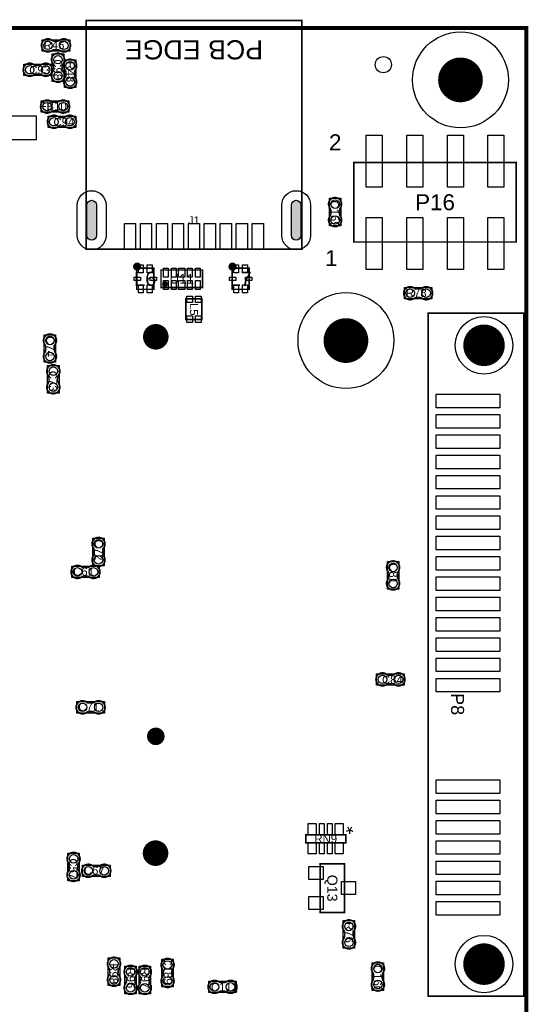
# Model space of a CAD drawing. Extents: x 0 to 140, y -5 to 98.
# Tile 6 of 6: x 107 to 139, y 31 to 93. Entities that reach past the tile are written whole.
import ezdxf
from ezdxf.enums import TextEntityAlignment as Align

# ---------------------------------------------------------------- set-up
doc = ezdxf.new("R2010")
doc.units = 0
doc.header["$MEASUREMENT"] = 0
for name, color, linetype in [('ASSEMBLY_OUTLINES_TOP', 102, 'CONTINUOUS'), ('ASSEMBLY_REF_DES_TOP', 10, 'CONTINUOUS'), ('BOARD_OUTLINE', 10, 'CONTINUOUS'), ('FIDUCIAL_PADS_TOP', 130, 'CONTINUOUS'), ('MOUNTING_HOLE_PADS_LAYER_5', 140, 'CONTINUOUS'), ('MOUNTING_HOLES_LAYER_TOP', 42, 'CONTINUOUS'), ('PART_HOLES_LAYER_TOP', 30, 'CONTINUOUS'), ('PART_PADS_LAYER_TOP', 140, 'CONTINUOUS'), ('PART_PADS_SMD_TOP', 140, 'CONTINUOUS')]:
    doc.layers.add(name, color=color, linetype=linetype)
doc.styles.add('ARIAL', font='arial.ttf')
doc.styles.add('VERIBEST_GERBER_0', font='arial.ttf')

msp = doc.modelspace()

# ---------------------------------------------------------------- hatches: boundary and pattern name
at = {"layer": 'PART_HOLES_LAYER_TOP'}
for points in [[(112.095, 80.926), (112.095, 79.026, -1), (111.495, 79.026), (111.495, 80.926, -1)], [(124.895, 80.926), (124.895, 79.026, -1), (124.295, 79.026), (124.295, 80.926, -1)]]:
    msp.add_hatch(color=256, dxfattribs=at).paths.add_polyline_path(points, flags=0)

# ---------------------------------------------------------------- linework, layer by layer
at = {"layer": 'ASSEMBLY_OUTLINES_TOP'}
for points, const_width in [([(111.445, 78.176), (111.445, 92.476), (124.945, 92.476), (124.945, 78.176)], 0.1), ([(128.209, 78.615), (128.209, 83.595), (138.369, 83.595), (138.369, 78.615)], 0.1), ([(114.612, 75.654), (114.612, 76.974), (115.682, 76.974), (115.682, 75.654)], 0.1), ([(120.581, 75.654), (120.581, 76.974), (121.651, 76.974), (121.651, 75.654)], 0.1), ([(116.133, 75.764), (116.133, 76.864), (118.733, 76.864), (118.733, 75.764)], 0.1), ([(117.694874, 73.759014), (117.694874, 75.058986), (118.694871, 75.058986), (118.694871, 73.759014)], 0.1016), ([(132.852, 31.429), (132.852, 74.159), (138.852, 74.159), (138.852, 31.429)], 0.1), ([(125.194812, 41.02581), (125.194812, 41.525936), (127.694934, 41.525936), (127.694934, 41.02581)], 0.1016), ([(126.0944, 36.6646), (126.0944, 39.7126), (127.6184, 39.7126), (127.6184, 36.6646)], 0.1016)]:
    msp.add_lwpolyline(points, close=True, dxfattribs=dict(at, const_width=const_width))
at = {"layer": 'ASSEMBLY_OUTLINES_TOP', "const_width": 0.1}
msp.add_lwpolyline([(124.945, 91.976), (111.445, 91.976)], dxfattribs=at)
at = {"layer": 'ASSEMBLY_OUTLINES_TOP', "const_width": 0.1016}
for points in [[(109.660346, 91.189256), (109.439874, 91.189256), (109.439366, 91.189764, -0.088782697), (109.28341, 91.258344), (109.28468, 91.257328, 1.875349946), (109.283918, 90.58245), (109.284172, 90.582196, -0.088801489), (109.440128, 90.650776), (109.440636, 90.651284), (109.661108, 90.651284), (109.66568, 90.649506, -0.081091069), (109.812238, 90.596674, 2.020315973), (109.812492, 91.243104), (109.81173, 91.243866, -0.081091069), (109.665172, 91.191034)], [(109.415744, 89.623346), (109.415744, 89.402874), (109.415236, 89.402366, -0.088782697), (109.346656, 89.24641), (109.347672, 89.24768, 1.875349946), (110.02255, 89.246918), (110.022804, 89.247172, -0.088801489), (109.954224, 89.403128), (109.953716, 89.403636), (109.953716, 89.624108), (109.955494, 89.62868, -0.081091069), (110.008326, 89.775238, 2.020315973), (109.361896, 89.775492), (109.361134, 89.77473, -0.081091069), (109.413966, 89.628172)], [(110.718256, 89.039654), (110.718256, 89.260126), (110.718764, 89.260634, -0.088782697), (110.787344, 89.41659), (110.786328, 89.41532, 1.875349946), (110.11145, 89.416082), (110.111196, 89.415828, -0.088801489), (110.179776, 89.259872), (110.180284, 89.259364), (110.180284, 89.038892), (110.178506, 89.03432, -0.081091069), (110.125674, 88.887762, 2.020315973), (110.772104, 88.887508), (110.772866, 88.88827, -0.081091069), (110.720034, 89.034828)], [(108.314654, 89.124744), (108.535126, 89.124744), (108.535634, 89.124236, -0.088782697), (108.69159, 89.055656), (108.69032, 89.056672, 1.875349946), (108.691082, 89.73155), (108.690828, 89.731804, -0.088801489), (108.534872, 89.663224), (108.534364, 89.662716), (108.313892, 89.662716), (108.30932, 89.664494, -0.081091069), (108.162762, 89.717326, 2.020315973), (108.162508, 89.070896), (108.16327, 89.070134, -0.081091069), (108.309828, 89.122966)], [(109.606346, 87.357256), (109.385874, 87.357256), (109.385366, 87.357764, -0.088782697), (109.22941, 87.426344), (109.23068, 87.425328, 1.875349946), (109.229918, 86.75045), (109.230172, 86.750196, -0.088801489), (109.386128, 86.818776), (109.386636, 86.819284), (109.607108, 86.819284), (109.61168, 86.817506, -0.081091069), (109.758238, 86.764674, 2.020315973), (109.758492, 87.411104), (109.75773, 87.411866, -0.081091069), (109.611172, 87.359034)], [(109.828654, 85.871744), (110.049126, 85.871744), (110.049634, 85.871236, -0.088782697), (110.20559, 85.802656), (110.20432, 85.803672, 1.875349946), (110.205082, 86.47855), (110.204828, 86.478804, -0.088801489), (110.048872, 86.410224), (110.048364, 86.409716), (109.827892, 86.409716), (109.82332, 86.411494, -0.081091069), (109.676762, 86.464326, 2.020315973), (109.676508, 85.817896), (109.67727, 85.817134, -0.081091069), (109.823828, 85.869966)], [(126.759744, 80.590346), (126.759744, 80.369874), (126.759236, 80.369366, -0.088782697), (126.690656, 80.21341), (126.691672, 80.21468, 1.875349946), (127.36655, 80.213918), (127.366804, 80.214172, -0.088801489), (127.298224, 80.370128), (127.297716, 80.370636), (127.297716, 80.591108), (127.299494, 80.59568, -0.081091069), (127.352326, 80.742238, 2.020315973), (126.705896, 80.742492), (126.705134, 80.74173, -0.081091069), (126.757966, 80.595172)], [(132.332346, 75.679256), (132.111874, 75.679256), (132.111366, 75.679764, -0.088782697), (131.95541, 75.748344), (131.95668, 75.747328, 1.875349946), (131.955918, 75.07245), (131.956172, 75.072196, -0.088801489), (132.112128, 75.140776), (132.112636, 75.141284), (132.333108, 75.141284), (132.33768, 75.139506, -0.081091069), (132.484238, 75.086674, 2.020315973), (132.484492, 75.733104), (132.48373, 75.733866, -0.081091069), (132.337172, 75.681034)], [(109.451256, 71.852654), (109.451256, 72.073126), (109.451764, 72.073634, -0.088782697), (109.520344, 72.22959), (109.519328, 72.22832, 1.875349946), (108.84445, 72.229082), (108.844196, 72.228828, -0.088801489), (108.912776, 72.072872), (108.913284, 72.072364), (108.913284, 71.851892), (108.911506, 71.84732, -0.081091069), (108.858674, 71.700762, 2.020315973), (109.505104, 71.700508), (109.505866, 71.70127, -0.081091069), (109.453034, 71.847828)], [(109.123744, 70.131346), (109.123744, 69.910874), (109.123236, 69.910366, -0.088782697), (109.054656, 69.75441), (109.055672, 69.75568, 1.875349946), (109.73055, 69.754918), (109.730804, 69.755172, -0.088801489), (109.662224, 69.911128), (109.661716, 69.911636), (109.661716, 70.132108), (109.663494, 70.13668, -0.081091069), (109.716326, 70.283238, 2.020315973), (109.069896, 70.283492), (109.069134, 70.28273, -0.081091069), (109.121966, 70.136172)], [(112.492256, 59.123654), (112.492256, 59.344126), (112.492764, 59.344634, -0.088782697), (112.561344, 59.50059), (112.560328, 59.49932, 1.875349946), (111.88545, 59.500082), (111.885196, 59.499828, -0.088801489), (111.953776, 59.343872), (111.954284, 59.343364), (111.954284, 59.122892), (111.952506, 59.11832, -0.081091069), (111.899674, 58.971762, 2.020315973), (112.546104, 58.971508), (112.546866, 58.97227, -0.081091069), (112.494034, 59.118828)], [(130.928256, 57.651654), (130.928256, 57.872126), (130.928764, 57.872634, -0.088782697), (130.997344, 58.02859), (130.996328, 58.02732, 1.875349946), (130.32145, 58.028082), (130.321196, 58.027828, -0.088801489), (130.389776, 57.871872), (130.390284, 57.871364), (130.390284, 57.650892), (130.388506, 57.64632, -0.081091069), (130.335674, 57.499762, 2.020315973), (130.982104, 57.499508), (130.982866, 57.50027, -0.081091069), (130.930034, 57.646828)], [(111.509346, 58.243256), (111.288874, 58.243256), (111.288366, 58.243764, -0.088782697), (111.13241, 58.312344), (111.13368, 58.311328, 1.875349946), (111.132918, 57.63645), (111.133172, 57.636196, -0.088801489), (111.289128, 57.704776), (111.289636, 57.705284), (111.510108, 57.705284), (111.51468, 57.703506, -0.081091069), (111.661238, 57.650674, 2.020315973), (111.661492, 58.297104), (111.66073, 58.297866, -0.081091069), (111.514172, 58.245034)], [(130.393654, 50.979744), (130.614126, 50.979744), (130.614634, 50.979236, -0.088782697), (130.77059, 50.910656), (130.76932, 50.911672, 1.875349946), (130.770082, 51.58655), (130.769828, 51.586804, -0.088801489), (130.613872, 51.518224), (130.613364, 51.517716), (130.392892, 51.517716), (130.38832, 51.519494, -0.081091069), (130.241762, 51.572326, 2.020315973), (130.241508, 50.925896), (130.24227, 50.925134, -0.081091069), (130.388828, 50.977966)], [(111.829346, 49.771256), (111.608874, 49.771256), (111.608366, 49.771764, -0.088782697), (111.45241, 49.840344), (111.45368, 49.839328, 1.875349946), (111.452918, 49.16445), (111.453172, 49.164196, -0.088801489), (111.609128, 49.232776), (111.609636, 49.233284), (111.830108, 49.233284), (111.83468, 49.231506, -0.081091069), (111.981238, 49.178674, 2.020315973), (111.981492, 49.825104), (111.98073, 49.825866, -0.081091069), (111.834172, 49.773034)], [(110.391744, 39.620346), (110.391744, 39.399874), (110.391236, 39.399366, -0.088782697), (110.322656, 39.24341), (110.323672, 39.24468, 1.875349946), (110.99855, 39.243918), (110.998804, 39.244172, -0.088801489), (110.930224, 39.400128), (110.929716, 39.400636), (110.929716, 39.621108), (110.931494, 39.62568, -0.081091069), (110.984326, 39.772238, 2.020315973), (110.337896, 39.772492), (110.337134, 39.77173, -0.081091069), (110.389966, 39.625172)], [(112.181346, 39.544256), (111.960874, 39.544256), (111.960366, 39.544764, -0.088782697), (111.80441, 39.613344), (111.80568, 39.612328, 1.875349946), (111.804918, 38.93745), (111.805172, 38.937196, -0.088801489), (111.961128, 39.005776), (111.961636, 39.006284), (112.182108, 39.006284), (112.18668, 39.004506, -0.081091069), (112.333238, 38.951674, 2.020315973), (112.333492, 39.598104), (112.33273, 39.598866, -0.081091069), (112.186172, 39.546034)], [(128.168056, 35.191654), (128.168056, 35.412126), (128.168564, 35.412634, -0.088782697), (128.237144, 35.56859), (128.236128, 35.56732, 1.875349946), (127.56125, 35.568082), (127.560996, 35.567828, -0.088801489), (127.629576, 35.411872), (127.630084, 35.411364), (127.630084, 35.190892), (127.628306, 35.18632, -0.081091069), (127.575474, 35.039762, 2.020315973), (128.221904, 35.039508), (128.222666, 35.04027, -0.081091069), (128.169834, 35.186828)], [(112.920944, 33.057546), (112.920944, 32.837074), (112.920436, 32.836566, -0.088782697), (112.851856, 32.68061), (112.852872, 32.68188, 1.875349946), (113.52775, 32.681118), (113.528004, 32.681372, -0.088801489), (113.459424, 32.837328), (113.458916, 32.837836), (113.458916, 33.058308), (113.460694, 33.06288, -0.081091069), (113.513526, 33.209438, 2.020315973), (112.867096, 33.209692), (112.866334, 33.20893, -0.081091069), (112.919166, 33.062372)], [(114.502856, 32.346854), (114.502856, 32.567326), (114.503364, 32.567834, -0.088782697), (114.571944, 32.72379), (114.570928, 32.72252, 1.875349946), (113.89605, 32.723282), (113.895796, 32.723028, -0.088801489), (113.964376, 32.567072), (113.964884, 32.566564), (113.964884, 32.346092), (113.963106, 32.34152, -0.081091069), (113.910274, 32.194962, 2.020315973), (114.556704, 32.194708), (114.557466, 32.19547, -0.081091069), (114.504634, 32.342028)], [(115.391856, 32.346854), (115.391856, 32.567326), (115.392364, 32.567834, -0.088782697), (115.460944, 32.72379), (115.459928, 32.72252, 1.875349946), (114.78505, 32.723282), (114.784796, 32.723028, -0.088801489), (114.853376, 32.567072), (114.853884, 32.566564), (114.853884, 32.346092), (114.852106, 32.34152, -0.081091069), (114.799274, 32.194962, 2.020315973), (115.445704, 32.194708), (115.446466, 32.19547, -0.081091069), (115.393634, 32.342028)], [(116.814256, 32.778654), (116.814256, 32.999126), (116.814764, 32.999634, -0.088782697), (116.883344, 33.15559), (116.882328, 33.15432, 1.875349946), (116.20745, 33.155082), (116.207196, 33.154828, -0.088801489), (116.275776, 32.998872), (116.276284, 32.998364), (116.276284, 32.777892), (116.274506, 32.77332, -0.081091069), (116.221674, 32.626762, 2.020315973), (116.868104, 32.626508), (116.868866, 32.62727, -0.081091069), (116.816034, 32.773828)], [(129.442744, 32.758346), (129.442744, 32.537874), (129.442236, 32.537366, -0.088782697), (129.373656, 32.38141), (129.374672, 32.38268, 1.875349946), (130.04955, 32.381918), (130.049804, 32.382172, -0.088801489), (129.981224, 32.538128), (129.980716, 32.538636), (129.980716, 32.759108), (129.982494, 32.76368, -0.081091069), (130.035326, 32.910238, 2.020315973), (129.388896, 32.910492), (129.388134, 32.90973, -0.081091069), (129.440966, 32.763172)], [(119.881654, 31.741744), (120.102126, 31.741744), (120.102634, 31.741236, -0.088782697), (120.25859, 31.672656), (120.25732, 31.673672, 1.875349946), (120.258082, 32.34855), (120.257828, 32.348804, -0.088801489), (120.101872, 32.280224), (120.101364, 32.279716), (119.880892, 32.279716), (119.87632, 32.281494, -0.081091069), (119.729762, 32.334326, 2.020315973), (119.729508, 31.687896), (119.73027, 31.687134, -0.081091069), (119.876828, 31.739966)]]:
    msp.add_lwpolyline(points, format="xyb", dxfattribs=at)
at = {"layer": 'ASSEMBLY_OUTLINES_TOP'}
for points in [[(108.6954, 90.5634), (108.6954, 91.2746), (110.4226, 91.2746), (110.4226, 90.5634)], [(109.3304, 88.6584), (109.3304, 90.3856), (110.0416, 90.3856), (110.0416, 88.6584)], [(110.0924, 88.2774), (110.0924, 90.0046), (110.8036, 90.0046), (110.8036, 88.2774)], [(107.5524, 89.0394), (107.5524, 89.7506), (109.2796, 89.7506), (109.2796, 89.0394)], [(108.6414, 86.7314), (108.6414, 87.4426), (110.3686, 87.4426), (110.3686, 86.7314)], [(109.0664, 85.7864), (109.0664, 86.4976), (110.7936, 86.4976), (110.7936, 85.7864)], [(126.6744, 79.6254), (126.6744, 81.3526), (127.3856, 81.3526), (127.3856, 79.6254)], [(131.3674, 75.0534), (131.3674, 75.7646), (133.0946, 75.7646), (133.0946, 75.0534)], [(132.852, 31.429), (132.852, 74.159), (138.852, 74.159), (138.852, 31.429)], [(108.8254, 71.0904), (108.8254, 72.8176), (109.5366, 72.8176), (109.5366, 71.0904)], [(109.0384, 69.1664), (109.0384, 70.8936), (109.7496, 70.8936), (109.7496, 69.1664)], [(111.8664, 58.3614), (111.8664, 60.0886), (112.5776, 60.0886), (112.5776, 58.3614)], [(130.3024, 56.8894), (130.3024, 58.6166), (131.0136, 58.6166), (131.0136, 56.8894)], [(110.5444, 57.6174), (110.5444, 58.3286), (112.2716, 58.3286), (112.2716, 57.6174)], [(129.6314, 50.8944), (129.6314, 51.6056), (131.3586, 51.6056), (131.3586, 50.8944)], [(110.8644, 49.1454), (110.8644, 49.8566), (112.5916, 49.8566), (112.5916, 49.1454)], [(110.3064, 38.6554), (110.3064, 40.3826), (111.0176, 40.3826), (111.0176, 38.6554)], [(111.2164, 38.9184), (111.2164, 39.6296), (112.9436, 39.6296), (112.9436, 38.9184)], [(127.5422, 34.4294), (127.5422, 36.1566), (128.2534, 36.1566), (128.2534, 34.4294)], [(112.8356, 32.0926), (112.8356, 33.8198), (113.5468, 33.8198), (113.5468, 32.0926)], [(113.877, 31.5846), (113.877, 33.3118), (114.5882, 33.3118), (114.5882, 31.5846)], [(114.766, 31.5846), (114.766, 33.3118), (115.4772, 33.3118), (115.4772, 31.5846)], [(116.1884, 32.0164), (116.1884, 33.7436), (116.8996, 33.7436), (116.8996, 32.0164)], [(129.3574, 31.7934), (129.3574, 33.5206), (130.0686, 33.5206), (130.0686, 31.7934)], [(119.1194, 31.6564), (119.1194, 32.3676), (120.8466, 32.3676), (120.8466, 31.6564)]]:
    msp.add_lwpolyline(points, close=True, dxfattribs=at)
for points in [[(109.439874, 91.189256), (109.439366, 91.189764)], [(109.665172, 91.191034), (109.660346, 91.189256)], [(109.812492, 91.243104), (109.81173, 91.243866)], [(109.283918, 90.58245), (109.284172, 90.582196)], [(109.440128, 90.650776), (109.440636, 90.651284)], [(109.661108, 90.651284), (109.66568, 90.649506)], [(108.313892, 89.662716), (108.30932, 89.664494)], [(108.534872, 89.663224), (108.534364, 89.662716)], [(108.691082, 89.73155), (108.690828, 89.731804)], [(109.361896, 89.775492), (109.361134, 89.77473)], [(109.413966, 89.628172), (109.415744, 89.623346)], [(109.415744, 89.402874), (109.415236, 89.402366)], [(109.953716, 89.624108), (109.955494, 89.62868)], [(109.954224, 89.403128), (109.953716, 89.403636)], [(110.11145, 89.416082), (110.111196, 89.415828)], [(108.162508, 89.070896), (108.16327, 89.070134)], [(108.309828, 89.122966), (108.314654, 89.124744)], [(108.535126, 89.124744), (108.535634, 89.124236)], [(110.02255, 89.246918), (110.022804, 89.247172)], [(110.180284, 89.038892), (110.178506, 89.03432)], [(110.179776, 89.259872), (110.180284, 89.259364)], [(110.718256, 89.260126), (110.718764, 89.260634)], [(110.720034, 89.034828), (110.718256, 89.039654)], [(110.772104, 88.887508), (110.772866, 88.88827)], [(109.385874, 87.357256), (109.385366, 87.357764)], [(109.611172, 87.359034), (109.606346, 87.357256)], [(109.758492, 87.411104), (109.75773, 87.411866)], [(109.229918, 86.75045), (109.230172, 86.750196)], [(109.386128, 86.818776), (109.386636, 86.819284)], [(109.607108, 86.819284), (109.61168, 86.817506)], [(109.827892, 86.409716), (109.82332, 86.411494)], [(110.048872, 86.410224), (110.048364, 86.409716)], [(110.205082, 86.47855), (110.204828, 86.478804)], [(109.676508, 85.817896), (109.67727, 85.817134)], [(109.823828, 85.869966), (109.828654, 85.871744)], [(110.049126, 85.871744), (110.049634, 85.871236)], [(126.705896, 80.742492), (126.705134, 80.74173)], [(126.757966, 80.595172), (126.759744, 80.590346)], [(126.759744, 80.369874), (126.759236, 80.369366)], [(127.297716, 80.591108), (127.299494, 80.59568)], [(127.298224, 80.370128), (127.297716, 80.370636)], [(127.36655, 80.213918), (127.366804, 80.214172)], [(132.111874, 75.679256), (132.111366, 75.679764)], [(132.337172, 75.681034), (132.332346, 75.679256)], [(132.484492, 75.733104), (132.48373, 75.733866)], [(131.955918, 75.07245), (131.956172, 75.072196)], [(132.112128, 75.140776), (132.112636, 75.141284)], [(132.333108, 75.141284), (132.33768, 75.139506)], [(108.84445, 72.229082), (108.844196, 72.228828)], [(108.913284, 71.851892), (108.911506, 71.84732)], [(108.912776, 72.072872), (108.913284, 72.072364)], [(109.451256, 72.073126), (109.451764, 72.073634)], [(109.453034, 71.847828), (109.451256, 71.852654)], [(109.505104, 71.700508), (109.505866, 71.70127)], [(109.069896, 70.283492), (109.069134, 70.28273)], [(109.121966, 70.136172), (109.123744, 70.131346)], [(109.123744, 69.910874), (109.123236, 69.910366)], [(109.661716, 70.132108), (109.663494, 70.13668)], [(109.662224, 69.911128), (109.661716, 69.911636)], [(109.73055, 69.754918), (109.730804, 69.755172)], [(111.88545, 59.500082), (111.885196, 59.499828)], [(111.953776, 59.343872), (111.954284, 59.343364)], [(112.492256, 59.344126), (112.492764, 59.344634)], [(111.954284, 59.122892), (111.952506, 59.11832)], [(112.494034, 59.118828), (112.492256, 59.123654)], [(112.546104, 58.971508), (112.546866, 58.97227)], [(111.288874, 58.243256), (111.288366, 58.243764)], [(111.514172, 58.245034), (111.509346, 58.243256)], [(111.661492, 58.297104), (111.66073, 58.297866)], [(130.32145, 58.028082), (130.321196, 58.027828)], [(111.132918, 57.63645), (111.133172, 57.636196)], [(111.289128, 57.704776), (111.289636, 57.705284)], [(111.510108, 57.705284), (111.51468, 57.703506)], [(130.390284, 57.650892), (130.388506, 57.64632)], [(130.389776, 57.871872), (130.390284, 57.871364)], [(130.928256, 57.872126), (130.928764, 57.872634)], [(130.930034, 57.646828), (130.928256, 57.651654)], [(130.982104, 57.499508), (130.982866, 57.50027)], [(130.392892, 51.517716), (130.38832, 51.519494)], [(130.613872, 51.518224), (130.613364, 51.517716)], [(130.770082, 51.58655), (130.769828, 51.586804)], [(130.241508, 50.925896), (130.24227, 50.925134)], [(130.388828, 50.977966), (130.393654, 50.979744)], [(130.614126, 50.979744), (130.614634, 50.979236)], [(111.608874, 49.771256), (111.608366, 49.771764)], [(111.834172, 49.773034), (111.829346, 49.771256)], [(111.981492, 49.825104), (111.98073, 49.825866)], [(111.452918, 49.16445), (111.453172, 49.164196)], [(111.609128, 49.232776), (111.609636, 49.233284)], [(111.830108, 49.233284), (111.83468, 49.231506)], [(110.337896, 39.772492), (110.337134, 39.77173)], [(110.389966, 39.625172), (110.391744, 39.620346)], [(110.929716, 39.621108), (110.931494, 39.62568)], [(111.960874, 39.544256), (111.960366, 39.544764)], [(112.186172, 39.546034), (112.181346, 39.544256)], [(112.333492, 39.598104), (112.33273, 39.598866)], [(110.391744, 39.399874), (110.391236, 39.399366)], [(110.930224, 39.400128), (110.929716, 39.400636)], [(110.99855, 39.243918), (110.998804, 39.244172)], [(111.804918, 38.93745), (111.805172, 38.937196)], [(111.961128, 39.005776), (111.961636, 39.006284)], [(112.182108, 39.006284), (112.18668, 39.004506)], [(127.56125, 35.568082), (127.560996, 35.567828)], [(127.630084, 35.190892), (127.628306, 35.18632)], [(127.629576, 35.411872), (127.630084, 35.411364)], [(128.168056, 35.412126), (128.168564, 35.412634)], [(128.169834, 35.186828), (128.168056, 35.191654)], [(128.221904, 35.039508), (128.222666, 35.04027)], [(112.867096, 33.209692), (112.866334, 33.20893)], [(112.919166, 33.062372), (112.920944, 33.057546)], [(112.920944, 32.837074), (112.920436, 32.836566)], [(113.458916, 33.058308), (113.460694, 33.06288)], [(113.459424, 32.837328), (113.458916, 32.837836)], [(113.52775, 32.681118), (113.528004, 32.681372)], [(113.89605, 32.723282), (113.895796, 32.723028)], [(114.78505, 32.723282), (114.784796, 32.723028)], [(116.20745, 33.155082), (116.207196, 33.154828)], [(116.276284, 32.777892), (116.274506, 32.77332)], [(116.275776, 32.998872), (116.276284, 32.998364)], [(116.814256, 32.999126), (116.814764, 32.999634)], [(116.816034, 32.773828), (116.814256, 32.778654)], [(129.388896, 32.910492), (129.388134, 32.90973)], [(129.440966, 32.763172), (129.442744, 32.758346)], [(129.980716, 32.759108), (129.982494, 32.76368)], [(113.964884, 32.346092), (113.963106, 32.34152)], [(113.964376, 32.567072), (113.964884, 32.566564)], [(114.502856, 32.567326), (114.503364, 32.567834)], [(114.504634, 32.342028), (114.502856, 32.346854)], [(114.556704, 32.194708), (114.557466, 32.19547)], [(114.853884, 32.346092), (114.852106, 32.34152)], [(114.853376, 32.567072), (114.853884, 32.566564)], [(115.391856, 32.567326), (115.392364, 32.567834)], [(115.393634, 32.342028), (115.391856, 32.346854)], [(115.445704, 32.194708), (115.446466, 32.19547)], [(116.868104, 32.626508), (116.868866, 32.62727)], [(119.880892, 32.279716), (119.87632, 32.281494)], [(120.101872, 32.280224), (120.101364, 32.279716)], [(120.258082, 32.34855), (120.257828, 32.348804)], [(129.442744, 32.537874), (129.442236, 32.537366)], [(129.981224, 32.538128), (129.980716, 32.538636)], [(130.04955, 32.381918), (130.049804, 32.382172)], [(119.729508, 31.687896), (119.73027, 31.687134)], [(119.876828, 31.739966), (119.881654, 31.741744)], [(120.102126, 31.741744), (120.102634, 31.741236)]]:
    msp.add_lwpolyline(points, dxfattribs=at)
for points, const_width in [([(114.512, 77.076, -1), (114.766, 77.076, -1)], 0.254), ([(120.481, 77.076, -1), (120.735, 77.076, -1)], 0.254), ([(116.2925, 75.98, -1), (116.4715, 75.98, -1)], 0.179)]:
    msp.add_lwpolyline(points, format="xyb", close=True, dxfattribs=dict(at, const_width=const_width))
at = {"layer": 'BOARD_OUTLINE', "const_width": 0.25}
msp.add_lwpolyline([(0, 0), (0, 92), (139, 92), (139, 0)], close=True, dxfattribs=at)
at = {"layer": 'FIDUCIAL_PADS_TOP'}
msp.add_circle((130.048, 89.7128), 0.508, dxfattribs=at)
at = {"layer": 'MOUNTING_HOLE_PADS_LAYER_5'}
for centre in [(134.879, 88.76), (127.709992, 72.45)]:
    msp.add_circle(centre, 3, dxfattribs=at)
at = {"layer": 'MOUNTING_HOLES_LAYER_TOP'}
for points, const_width in [([(134.179, 88.76, -1), (135.579, 88.76, -1)], 1.4), ([(115.407, 72.685, -1), (116.207, 72.685, -1)], 0.8), ([(127.009992, 72.45, -1), (128.409992, 72.45, -1)], 1.4), ([(115.532, 47.685, -1), (116.082, 47.685, -1)], 0.55), ([(115.392022, 40.377, -1), (116.192022, 40.377, -1)], 0.8)]:
    msp.add_lwpolyline(points, format="xyb", close=True, dxfattribs=dict(at, const_width=const_width))
at = {"layer": 'PART_HOLES_LAYER_TOP'}
for points in [[(112.095, 80.926), (112.095, 79.026, -1), (111.495, 79.026), (111.495, 80.926, -1)], [(124.895, 80.926), (124.895, 79.026, -1), (124.295, 79.026), (124.295, 80.926, -1)]]:
    msp.add_lwpolyline(points, format="xyb", close=True, dxfattribs=at)
at = {"layer": 'PART_HOLES_LAYER_TOP', "const_width": 1.3}
for points in [[(135.702, 72.154, -1), (137.002, 72.154, -1)], [(135.702, 33.434, -1), (137.002, 33.434, -1)]]:
    msp.add_lwpolyline(points, format="xyb", close=True, dxfattribs=at)
at = {"layer": 'PART_PADS_LAYER_TOP'}
for points in [[(110.895, 79.026), (110.895, 80.926, -1), (112.695, 80.926), (112.695, 79.026, -1)], [(123.695, 79.026), (123.695, 80.926, -1), (125.495, 80.926), (125.495, 79.026, -1)]]:
    msp.add_lwpolyline(points, format="xyb", close=True, dxfattribs=at)
for centre in [(136.352, 72.154), (136.352, 33.434)]:
    msp.add_circle(centre, 1.8, dxfattribs=at)
at = {"layer": 'PART_PADS_SMD_TOP'}
for points in [[(105.916, 85.014), (105.916, 86.514), (108.316, 86.514), (108.316, 85.014)], [(128.979, 82.055), (128.979, 85.305), (129.979, 85.305), (129.979, 82.055)], [(131.519, 82.055), (131.519, 85.305), (132.519, 85.305), (132.519, 82.055)], [(134.059, 82.055), (134.059, 85.305), (135.059, 85.305), (135.059, 82.055)], [(136.599, 82.055), (136.599, 85.305), (137.599, 85.305), (137.599, 82.055)], [(128.979, 76.905), (128.979, 80.155), (129.979, 80.155), (129.979, 76.905)], [(131.519, 76.905), (131.519, 80.155), (132.519, 80.155), (132.519, 76.905)], [(134.059, 76.905), (134.059, 80.155), (135.059, 80.155), (135.059, 76.905)], [(136.599, 76.905), (136.599, 80.155), (137.599, 80.155), (137.599, 76.905)], [(113.845, 78.176), (113.845, 79.776), (114.545, 79.776), (114.545, 78.176)], [(114.845, 78.176), (114.845, 79.776), (115.545, 79.776), (115.545, 78.176)], [(115.845, 78.176), (115.845, 79.776), (116.545, 79.776), (116.545, 78.176)], [(116.845, 78.176), (116.845, 79.776), (117.545, 79.776), (117.545, 78.176)], [(117.845, 78.176), (117.845, 79.776), (118.545, 79.776), (118.545, 78.176)], [(118.845, 78.176), (118.845, 79.776), (119.545, 79.776), (119.545, 78.176)], [(119.845, 78.176), (119.845, 79.776), (120.545, 79.776), (120.545, 78.176)], [(120.845, 78.176), (120.845, 79.776), (121.545, 79.776), (121.545, 78.176)], [(121.845, 78.176), (121.845, 79.776), (122.545, 79.776), (122.545, 78.176)], [(114.722, 76.689), (114.722, 77.189), (115.022, 77.189), (115.022, 76.689)], [(115.272, 76.689), (115.272, 77.189), (115.572, 77.189), (115.572, 76.689)], [(120.691, 76.689), (120.691, 77.189), (120.991, 77.189), (120.991, 76.689)], [(121.241, 76.689), (121.241, 77.189), (121.541, 77.189), (121.541, 76.689)], [(114.447, 76.214), (114.447, 76.414), (114.847, 76.414), (114.847, 76.214)], [(115.447, 76.214), (115.447, 76.414), (115.847, 76.414), (115.847, 76.214)], [(116.283, 76.4235), (116.283, 76.9735), (116.583, 76.9735), (116.583, 76.4235)], [(116.783, 76.4235), (116.783, 76.9735), (117.083, 76.9735), (117.083, 76.4235)], [(117.233, 76.424), (117.233, 76.974), (117.633, 76.974), (117.633, 76.424)], [(117.783, 76.4235), (117.783, 76.9735), (118.083, 76.9735), (118.083, 76.4235)], [(118.283, 76.424), (118.283, 76.974), (118.583, 76.974), (118.583, 76.424)], [(120.416, 76.214), (120.416, 76.414), (120.816, 76.414), (120.816, 76.214)], [(121.416, 76.214), (121.416, 76.414), (121.816, 76.414), (121.816, 76.214)], [(114.722, 75.439), (114.722, 75.939), (115.022, 75.939), (115.022, 75.439)], [(115.272, 75.439), (115.272, 75.939), (115.572, 75.939), (115.572, 75.439)], [(116.283, 75.6545), (116.283, 76.2045), (116.583, 76.2045), (116.583, 75.6545)], [(116.783, 75.654), (116.783, 76.204), (117.083, 76.204), (117.083, 75.654)], [(117.233, 75.654), (117.233, 76.204), (117.633, 76.204), (117.633, 75.654)], [(117.783, 75.6545), (117.783, 76.2045), (118.083, 76.2045), (118.083, 75.6545)], [(118.283, 75.6545), (118.283, 76.2045), (118.583, 76.2045), (118.583, 75.6545)], [(120.691, 75.439), (120.691, 75.939), (120.991, 75.939), (120.991, 75.439)], [(121.241, 75.439), (121.241, 75.939), (121.541, 75.939), (121.541, 75.439)], [(117.75, 74.829), (117.75, 75.229), (118.1, 75.229), (118.1, 74.829)], [(118.29, 74.829), (118.29, 75.229), (118.64, 75.229), (118.64, 74.829)], [(117.75, 73.589), (117.75, 73.989), (118.1, 73.989), (118.1, 73.589)], [(118.29, 73.589), (118.29, 73.989), (118.64, 73.989), (118.64, 73.589)], [(133.352, 68.244), (133.352, 69.094), (137.352, 69.094), (137.352, 68.244)], [(133.352, 66.974), (133.352, 67.824), (137.352, 67.824), (137.352, 66.974)], [(133.352, 65.704), (133.352, 66.554), (137.352, 66.554), (137.352, 65.704)], [(133.352, 64.434), (133.352, 65.284), (137.352, 65.284), (137.352, 64.434)], [(133.352, 63.164), (133.352, 64.014), (137.352, 64.014), (137.352, 63.164)], [(133.352, 61.894), (133.352, 62.744), (137.352, 62.744), (137.352, 61.894)], [(133.352, 60.624), (133.352, 61.474), (137.352, 61.474), (137.352, 60.624)], [(133.352, 59.354), (133.352, 60.204), (137.352, 60.204), (137.352, 59.354)], [(133.352, 58.084), (133.352, 58.934), (137.352, 58.934), (137.352, 58.084)], [(133.352, 56.814), (133.352, 57.664), (137.352, 57.664), (137.352, 56.814)], [(133.352, 55.544), (133.352, 56.394), (137.352, 56.394), (137.352, 55.544)], [(133.352, 54.274), (133.352, 55.124), (137.352, 55.124), (137.352, 54.274)], [(133.352, 53.004), (133.352, 53.854), (137.352, 53.854), (137.352, 53.004)], [(133.352, 51.734), (133.352, 52.584), (137.352, 52.584), (137.352, 51.734)], [(133.352, 50.464), (133.352, 51.314), (137.352, 51.314), (137.352, 50.464)], [(133.352, 44.114), (133.352, 44.964), (137.352, 44.964), (137.352, 44.114)], [(133.352, 42.844), (133.352, 43.694), (137.352, 43.694), (137.352, 42.844)], [(125.345, 41.526), (125.345, 42.226), (125.845, 42.226), (125.845, 41.526)], [(126.045, 41.526), (126.045, 42.226), (126.345, 42.226), (126.345, 41.526)], [(126.545, 41.526), (126.545, 42.226), (126.845, 42.226), (126.845, 41.526)], [(127.045, 41.526), (127.045, 42.226), (127.545, 42.226), (127.545, 41.526)], [(133.352, 41.574), (133.352, 42.424), (137.352, 42.424), (137.352, 41.574)], [(125.345, 40.326), (125.345, 41.026), (125.845, 41.026), (125.845, 40.326)], [(126.045, 40.326), (126.045, 41.026), (126.345, 41.026), (126.345, 40.326)], [(126.545, 40.326), (126.545, 41.026), (126.845, 41.026), (126.845, 40.326)], [(127.045, 40.326), (127.045, 41.026), (127.545, 41.026), (127.545, 40.326)], [(133.352, 40.304), (133.352, 41.154), (137.352, 41.154), (137.352, 40.304)], [(125.3959, 38.722), (125.3959, 39.5348), (126.2849, 39.5348), (126.2849, 38.722)], [(133.352, 39.034), (133.352, 39.884), (137.352, 39.884), (137.352, 39.034)], [(127.4279, 37.7822), (127.4279, 38.595), (128.3169, 38.595), (128.3169, 37.7822)], [(133.352, 37.764), (133.352, 38.614), (137.352, 38.614), (137.352, 37.764)], [(125.3959, 36.8424), (125.3959, 37.6552), (126.2849, 37.6552), (126.2849, 36.8424)], [(133.352, 36.494), (133.352, 37.344), (137.352, 37.344), (137.352, 36.494)]]:
    msp.add_lwpolyline(points, close=True, dxfattribs=at)
for centre in [(109.059, 90.919), (110.059, 90.919), (109.686, 90.022), (107.916, 89.395), (108.916, 89.395), (110.448, 89.641), (109.686, 89.022), (110.448, 88.641), (109.005, 87.087), (110.005, 87.087), (109.43, 86.142), (110.43, 86.142), (127.03, 80.989), (127.03, 79.989), (131.731, 75.409), (132.731, 75.409), (109.181, 72.454), (109.181, 71.454), (109.394, 70.53), (109.394, 69.53), (112.222, 59.725), (112.222, 58.725), (110.908, 57.973), (111.908, 57.973), (130.658, 58.253), (130.658, 57.253), (129.995, 51.25), (130.995, 51.25), (111.228, 49.501), (112.228, 49.501), (110.662, 40.019), (111.58, 39.274), (112.58, 39.274), (110.662, 39.019), (127.8978, 35.793), (127.8978, 34.793), (113.1912, 33.4562), (116.544, 33.38), (129.713, 33.157), (113.1912, 32.4562), (114.2326, 32.9482), (115.1216, 32.9482), (114.2326, 31.9482), (115.1216, 31.9482), (116.544, 32.38), (119.483, 32.012), (120.483, 32.012), (129.713, 32.157)]:
    msp.add_circle(centre, 0.2667, dxfattribs=at)

# ---------------------------------------------------------------- texts
at = {"layer": 'ASSEMBLY_OUTLINES_TOP', "style": 'ARIAL'}
for s, height, p in [('PCB EDGE', 1.2, (118.195, 90.644)), ('*', 0.889, (127.944616, 42.025808))]:
    msp.add_text(s, height=height, rotation=180, dxfattribs=at).set_placement(p, align=Align.MIDDLE_CENTER)
for s, p in [('2', (127.039, 84.855)), ('1', (126.789, 77.605))]:
    msp.add_text(s, height=1, dxfattribs=at).set_placement(p, align=Align.MIDDLE_CENTER)
at = {"layer": 'ASSEMBLY_REF_DES_TOP'}
for s, height, style, p in [('R46', 0.508, 'ARIAL', (109.436496, 90.939828)), ('C93', 0.508, 'ARIAL', (108.538504, 89.374172)), ('FB10', 0.508, 'ARIAL', (109.382496, 87.107828)), ('C94', 0.508, 'ARIAL', (110.052504, 86.121172)), ('P16', 1, 'ARIAL', (133.289, 81.105)), ('J1', 0.5, 'ARIAL', (118.195, 79.976)), ('L6', 0.89, 'VERIBEST_GERBER_0', (115.147, 76.314)), ('U11', 0.6, 'ARIAL', (117.433, 76.314)), ('L7', 0.89, 'VERIBEST_GERBER_0', (121.116, 76.314)), ('R78', 0.508, 'ARIAL', (132.108496, 75.429828)), ('C61', 0.508, 'ARIAL', (111.285496, 57.993828)), ('C84', 0.508, 'ARIAL', (130.617504, 51.229172)), ('C71', 0.508, 'ARIAL', (111.605496, 49.521828)), ('RN9', 0.508, 'ARIAL', (126.445, 41.276)), ('C67', 0.508, 'ARIAL', (111.957496, 39.294828)), ('C111', 0.508, 'ARIAL', (120.105504, 31.991172))]:
    msp.add_text(s, height=height, dxfattribs=dict(at, style=style)).set_placement(p, align=Align.MIDDLE_CENTER)
at = {"layer": 'ASSEMBLY_REF_DES_TOP', "style": 'ARIAL'}
for s, height, p in [('C98', 0.508, (109.665172, 89.399496)), ('R48', 0.508, (110.468828, 89.263504)), ('C159', 0.508, (127.009172, 80.366496)), ('L5', 0.508, (118.195, 74.409)), ('C74', 0.508, (109.201828, 72.076504)), ('C73', 0.508, (109.373172, 69.907496)), ('C72', 0.508, (112.242828, 59.347504)), ('C81', 0.508, (130.678828, 57.875504)), ('C57', 0.508, (110.641172, 39.396496)), ('Q13', 0.635, (126.8564, 38.1886)), ('R76', 0.508, (127.918628, 35.415504)), ('R98', 0.508, (113.170372, 32.833696)), ('C189', 0.508, (116.564828, 33.002504)), ('C160', 0.508, (129.692172, 32.534496)), ('R96', 0.508, (114.253428, 32.570704)), ('R97', 0.508, (115.142428, 32.570704))]:
    msp.add_text(s, height=height, rotation=270, dxfattribs=at).set_placement(p, align=Align.MIDDLE_CENTER)
msp.add_text('P8', height=0.81, rotation=270, dxfattribs=at).set_placement((135.102, 50.394), align=Align.TOP_LEFT)

doc.saveas('drawing.dxf')
